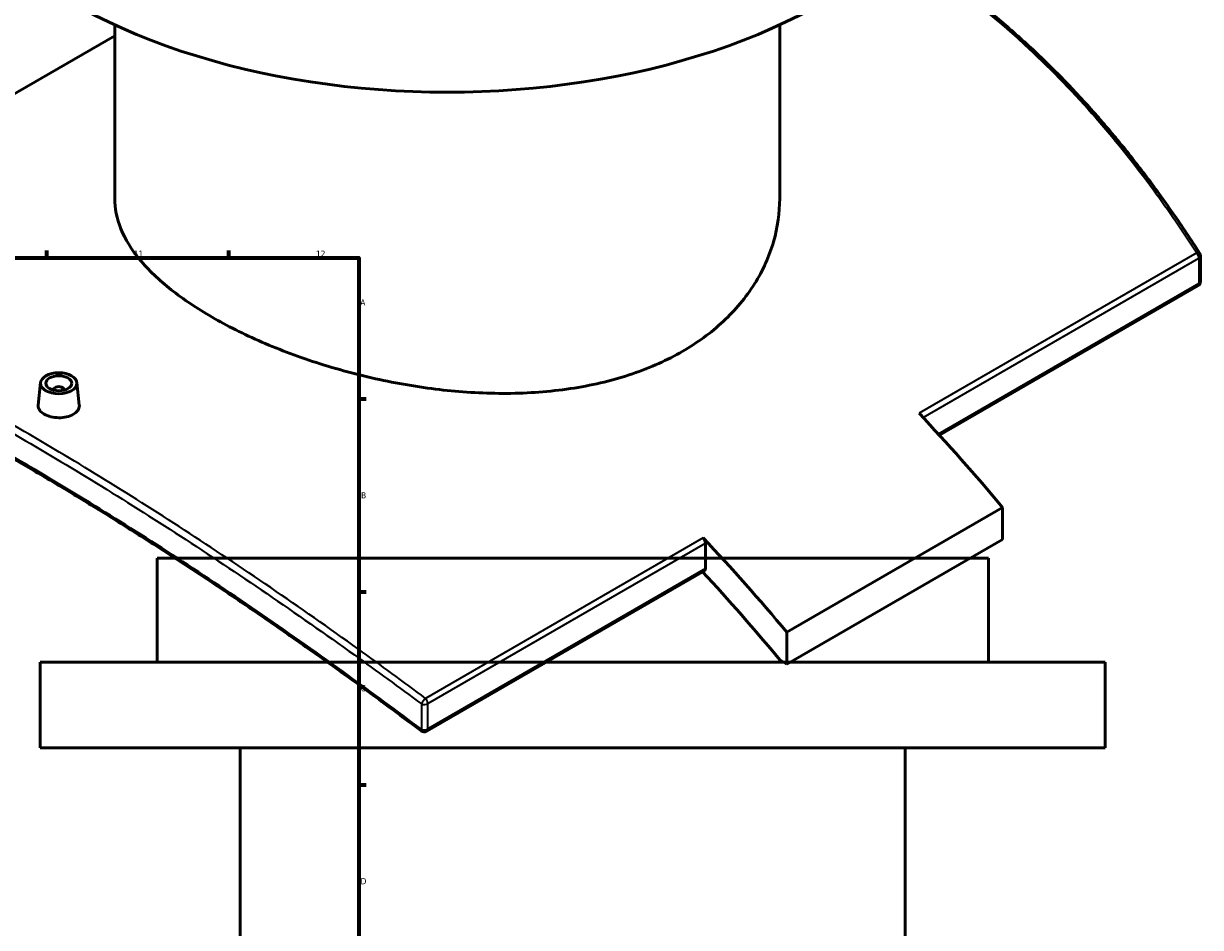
# Model space of a CAD drawing. Header units: millimetres. Extents: x -604 to 1145, y -317 to 908.
# Tile 9 of 10: x 692 to 1145, y 316 to 664. Entities that reach past the tile are written whole.
import ezdxf

# ---------------------------------------------------------------- set-up
doc = ezdxf.new("R2010")
doc.units = ezdxf.units.MM
for name, color, linetype, lineweight in [('Border (ANSI)', 7, 'Continuous', 70), ('Visible (ANSI)', 7, 'Continuous', 50), ('Visible Narrow (ANSI)', 7, 'Continuous', 35)]:
    doc.layers.add(name, color=color, linetype=linetype, lineweight=lineweight)
doc.styles.add('Note Text (ANSI)', font='tahoma.ttf')

# ---------------------------------------------------------------- blocks, each defined once
blk = doc.blocks.new('Borders Default Border')
at = {"layer": 'Border (ANSI)'}
for p, q in [((700.83, 574), (700.83, 576.8)), ((770.92, 574), (770.92, 576.8)), ((821, 519.75), (823.8, 519.75)), ((821, 445.5), (823.8, 445.5)), ((821, 371.25), (823.8, 371.25))]:
    blk.add_line(p, q, dxfattribs=at)
at = {"layer": 'Border (ANSI)', "flags": 128}
blk.add_lwpolyline([(20, 20), (20, 574), (821, 574), (821, 20), (20, 20)], dxfattribs=at)
at = {"layer": 'Border (ANSI)', "color": 5, "true_color": 0x0000ff, "char_height": 2.4, "attachment_point": 7, "style": 'Note Text (ANSI)'}
for s, insert in [('11', (734.43, 574.4)), ('12', (804.52, 574.4)), ('A', (821.58, 555.68)), ('B', (821.87, 481.43)), ('C', (821.71, 407.13)), ('D', (821.72, 332.93))]:
    blk.add_mtext(s, dxfattribs=dict(at, insert=insert))

msp = doc.modelspace()

# ---------------------------------------------------------------- linework, layer by layer
at = {"layer": 'Visible (ANSI)'}
for p, q in [((727.03, 596.89), (727.03, 663.67)), ((983.03, 596.89), (983.03, 663.67)), ((565.84, 566.46), (727.03, 659.52)), ((1145.01, 564.95), (1145.01, 574.7)), ((1144.01, 563.22), (1044.5, 505.76)), ((698.49, 526), (697.56, 517.35)), ((712.46, 526), (713.39, 517.35)), ((703.48, 523.3), (703.48, 523.1)), ((707.48, 523.3), (707.48, 523.1)), ((1068.86, 477.91), (985.78, 429.95)), ((1068.86, 477.91), (1068.86, 465.67)), ((954.45, 454.45), (954.45, 464.2)), ((1068.86, 465.67), (985.78, 417.7)), ((1063.38, 458.43), (743.38, 458.43)), ((743.38, 418.43), (743.38, 458.43)), ((1063.38, 418.43), (1063.38, 458.43)), ((954.04, 453.54), (847.14, 391.82)), ((985.78, 417.7), (985.78, 429.95)), ((1108.38, 418.43), (698.38, 418.43)), ((698.38, 385.43), (698.38, 418.43)), ((983.09, 419.25), (985.78, 417.7)), ((1108.38, 385.43), (1108.38, 418.43)), ((1108.38, 385.43), (698.38, 385.43)), ((775.38, 198.43), (775.38, 385.43)), ((1031.38, 198.43), (1031.38, 385.43))]:
    msp.add_line(p, q, dxfattribs=at)
for centre, start, end in [((1143.01, 574.7), 0, 32.5422), ((1143.01, 564.95), 300, 0), ((846.14, 393.55), 232.9445, 300)]:
    msp.add_arc(centre, 2, start, end, dxfattribs=at)
for centre, major_axis, start_param, end_param in [((855.03, 756.12), (-205, 0), 0, 3.141593), ((705.48, 523.3), (-2, 0), 2.963882, 6.460896), ((896.57, 206.93), (257.5, -446), 1.863381, 1.961314), ((953.04, 465.02), (1, -1.73), 0.785398, 1.961314), ((813.49, 158.96), (-257.5, 446), 5.004973, 5.102907), ((813.49, 158.96), (250, -433.01), 1.855887, 1.94946), ((953.04, 455.27), (1, -1.73), 0, 0.785398)]:
    msp.add_ellipse(centre, major_axis=major_axis, ratio=0.57735, start_param=start_param, end_param=end_param, dxfattribs=at)
for major_axis in [(-7, 0), (5, 0)]:
    msp.add_ellipse((705.48, 525.75), major_axis=major_axis, ratio=0.57735, dxfattribs=at)
for points, knots in [([(1144.7, 575.78), (1141.37, 581), (1137.94, 586.14), (1130.93, 596.21), (1127.34, 601.15), (1119.99, 610.82), (1116.23, 615.55), (1108.55, 624.78), (1104.62, 629.29), (1096.61, 638.07), (1092.52, 642.35), (1084.19, 650.65), (1079.94, 654.68), (1071.3, 662.48), (1066.9, 666.25), (1057.96, 673.52), (1053.42, 677.03), (1044.2, 683.76), (1039.52, 686.99), (1032.91, 691.29), (1031.03, 692.48), (1029.15, 693.65)], [5.219656, 5.219656, 5.219656, 5.219656, 7.26831, 7.26831, 9.316963, 9.316963, 11.365616, 11.365616, 13.41427, 13.41427, 15.462923, 15.462923, 17.511577, 17.511577, 19.56023, 19.56023, 21.608883, 21.608883, 23.657537, 23.657537, 24.463754, 24.463754, 24.463754, 24.463754]), ([(945.54, 537.99), (939.83, 534.69), (933.39, 531.77), (919.37, 527), (911.8, 525.16), (896.04, 522.66), (887.83, 521.99), (871.33, 521.75), (863.04, 522.16), (847.02, 523.82), (838.74, 525.11), (822.24, 528.57), (814.03, 530.73), (798.26, 535.72), (790.69, 538.56), (776.67, 544.64), (770.23, 547.89), (758.81, 554.48), (753.47, 558.04), (744.06, 565.48), (739.99, 569.36), (733.48, 577.23), (731.02, 581.23), (727.79, 589.16), (727.03, 593.09), (727.03, 596.89)], [0, 0, 0, 0, 2.421932, 2.421932, 4.843863, 4.843863, 7.265795, 7.265795, 9.687726, 9.687726, 12.109327, 12.109327, 14.530929, 14.530929, 16.95253, 16.95253, 19.374131, 19.374131, 21.795732, 21.795732, 24.217333, 24.217333, 26.638934, 26.638934, 29.060535, 29.060535, 29.060535, 29.060535]), ([(983.03, 596.89), (983.03, 591.44), (982.27, 585.8), (979.04, 574.66), (976.59, 569.16), (970.07, 558.8), (966.01, 553.93), (956.6, 545.17), (951.25, 541.28), (945.54, 537.99)], [67.808796, 67.808796, 67.808796, 67.808796, 70.230728, 70.230728, 72.652659, 72.652659, 75.074591, 75.074591, 77.496522, 77.496522, 77.496522, 77.496522]), ([(844.94, 391.96), (839.55, 396.02), (834.16, 400.04), (823.38, 407.98), (818, 411.9), (807.24, 419.63), (801.86, 423.44), (791.15, 430.95), (785.81, 434.65), (775.16, 441.93), (769.86, 445.5), (759.31, 452.53), (754.06, 455.98), (743.64, 462.75), (738.46, 466.06), (728.19, 472.55), (723.09, 475.73), (713, 481.92), (707.99, 484.95), (698.1, 490.84), (693.21, 493.7), (683.54, 499.28), (678.76, 501.98), (669.34, 507.22), (664.69, 509.75), (655.53, 514.65), (651.02, 517.01), (642.15, 521.55), (637.79, 523.74), (629.22, 527.91), (625.01, 529.91), (616.75, 533.72), (612.71, 535.52), (604.78, 538.95), (600.9, 540.57), (594.25, 543.23), (591.45, 544.31), (584.58, 546.89), (580.56, 548.31), (572.75, 550.9), (568.95, 552.07), (565.26, 553.12)], [5.250923, 5.250923, 5.250923, 5.250923, 7.30894, 7.30894, 9.366958, 9.366958, 11.424975, 11.424975, 13.482993, 13.482993, 15.541011, 15.541011, 17.599028, 17.599028, 19.657046, 19.657046, 21.715063, 21.715063, 23.773081, 23.773081, 25.831098, 25.831098, 27.889116, 27.889116, 29.947133, 29.947133, 32.005151, 32.005151, 34.063168, 34.063168, 36.121186, 36.121186, 38.179203, 38.179203, 40.237221, 40.237221, 41.780734, 41.780734, 44.096004, 44.096004, 46.411273, 46.411273, 46.411273, 46.411273]), ([(711.09, 513.8), (710.38, 513.4), (709.49, 513.05), (707.54, 512.59), (706.48, 512.48), (704.48, 512.49), (703.42, 512.62), (701.47, 513.09), (700.58, 513.45), (699.17, 514.26), (698.56, 514.77), (697.75, 515.89), (697.55, 516.5), (697.55, 517.16), (697.55, 517.25), (697.56, 517.35)], [0, 0, 0, 0, 0.298743, 0.298743, 0.597485, 0.597485, 0.896182, 0.896182, 1.194878, 1.194878, 1.493575, 1.493575, 1.792272, 1.792272, 1.840764, 1.840764, 1.840764, 1.840764]), ([(713.39, 517.35), (713.4, 517.26), (713.41, 517.16), (713.41, 516.48), (713.21, 515.86), (712.4, 514.73), (711.79, 514.21), (711.09, 513.8)], [4.1333327, 4.1333327, 4.1333327, 4.1333327, 4.1820286, 4.1820286, 4.4807711, 4.4807711, 4.7795136, 4.7795136, 4.7795136, 4.7795136])]:
    msp.add_open_spline(points, degree=3, knots=knots, dxfattribs=at)
at = {"layer": 'Visible Narrow (ANSI)'}
for p, q in [((1143.56, 575.89), (1036.67, 514.18)), ((1038.2, 512.55), (1144.43, 573.88)), ((1144.43, 573.88), (1144.43, 564.14)), ((1144.43, 564.14), (1044.09, 506.21)), ((953.58, 466.21), (846.69, 404.49)), ((847.56, 402.48), (954.45, 464.2)), ((954.45, 454.45), (847.56, 392.74)), ((845.09, 402.32), (845.09, 392.57)), ((847.56, 392.74), (847.56, 402.48))]:
    msp.add_line(p, q, dxfattribs=at)
for centre, major_axis, ratio, start_param, end_param in [((1143.01, 574.7), (1.69, 1.08), 0.427078, 0, 0.988143), ((1143.01, 574.7), (1, -1.73), 0.57735, 0.785398, 1.961314), ((1143.01, 574.7), (2, 0), 0.57735, 5.497787, 6.283185), ((1143.01, 564.95), (1, -1.73), 0.57735, 0, 0.785398), ((1143.01, 564.95), (2, 0), 0.57735, 5.497787, 6.283185), ((846.14, 403.3), (-1.19, -1.6), 0.180172, 4.016658, 5.498573), ((846.14, 403.3), (-1, 1.73), 0.57735, 3.926991, 5.102907), ((846.14, 403.3), (2, 0), 0.57735, 4.159829, 5.497787), ((846.14, 393.55), (-1.21, -1.6), 0.173917, 5.499713, 6.283185), ((846.14, 393.55), (-2, 0), 0.57735, 1.018237, 2.356194), ((846.14, 393.55), (1, -1.73), 0.57735, 0, 0.785398)]:
    msp.add_ellipse(centre, major_axis=major_axis, ratio=ratio, start_param=start_param, end_param=end_param, dxfattribs=at)
for points, knots in [([(1028.68, 693.22), (1045.74, 682.58), (1062.01, 670.12), (1095.25, 639.48), (1111.84, 620.72), (1132.7, 592.31), (1138.24, 584.22), (1143.56, 575.89)], [-24.384325, -24.384325, -24.384325, -24.384325, -17.066129, -17.066129, -8.485334, -8.485334, -5.219656, -5.219656, -5.219656, -5.219656]), ([(846.69, 404.49), (838.07, 410.92), (829.45, 417.23), (798.23, 439.66), (775.74, 455.02), (731.91, 483.49), (710.58, 496.59), (690.28, 508.31), (669.97, 520.04), (650.69, 530.38), (614.82, 547.93), (598.23, 555.13), (577.13, 562.86), (571.37, 564.79), (565.84, 566.46)], [-42.139601, -42.139601, -42.139601, -42.139601, -38.873286, -38.873286, -30.292806, -30.292806, -21.712321, -21.712321, -21.712321, -13.131836, -13.131836, -4.551356, -4.551356, -1.148852, -1.148852, -1.148852, -1.148852]), ([(565.35, 563.83), (570.65, 562.2), (576.18, 560.33), (596.98, 552.66), (613.54, 545.45), (649.34, 527.9), (668.59, 517.57), (688.86, 505.86), (709.13, 494.16), (730.43, 481.09), (774.21, 452.69), (796.68, 437.37), (827.87, 415.02), (836.48, 408.72), (845.09, 402.32)], [1.284902, 1.284902, 1.284902, 1.284902, 4.551356, 4.551356, 13.131836, 13.131836, 21.712321, 21.712321, 21.712321, 30.292806, 30.292806, 38.873286, 38.873286, 42.139601, 42.139601, 42.139601, 42.139601]), ([(845.09, 392.57), (835.73, 399.63), (826.36, 406.55), (794.83, 429.32), (772.77, 444.45), (729.75, 472.48), (708.81, 485.37), (688.86, 496.88), (668.91, 508.4), (649.96, 518.55), (614.66, 535.74), (598.32, 542.78), (577.15, 550.43), (571.12, 552.4), (565.35, 554.08)], [5.250923, 5.250923, 5.250923, 5.250923, 8.815718, 8.815718, 17.259265, 17.259265, 25.702816, 25.702816, 25.702816, 34.146368, 34.146368, 42.589914, 42.589914, 46.154836, 46.154836, 46.154836, 46.154836])]:
    msp.add_open_spline(points, degree=3, knots=knots, dxfattribs=at)

# ---------------------------------------------------------------- block references
msp.add_blockref('Borders Default Border', (0, 0))

doc.saveas('drawing.dxf')
